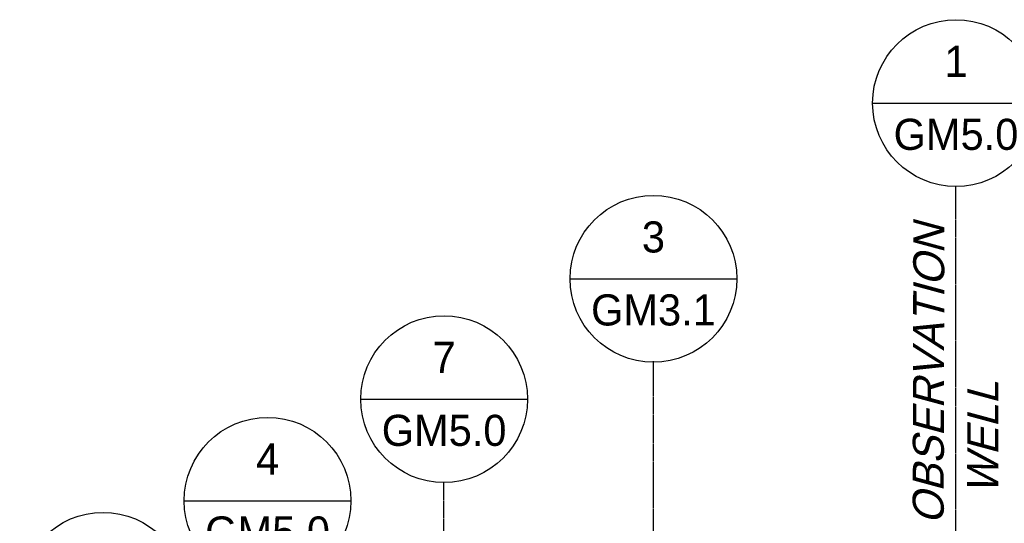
# Model space of a CAD drawing. Extents: x -17300 to -11339, y 1971 to 5059.
# Tile 74 of 81: x -13749 to -13464, y 3475 to 3621. Entities that reach past the tile are written whole.
import ezdxf
from ezdxf.enums import TextEntityAlignment as Align

# ---------------------------------------------------------------- set-up
doc = ezdxf.new("R2010")
doc.units = 0
doc.header["$MEASUREMENT"] = 0
doc.linetypes.add('CENTER1', pattern=[0.6625, 0.5, -0.075, 0.0125, -0.075])
doc.layers.get('0').update_dxf_attribs({"linetype": 'CONTINUOUS'})
for name, color, linetype in [('2946GM2$0$SHEET_NOTES', 3, 'CONTINUOUS'), ('CENTERLINE', 3, 'CENTER1'), ('TAG', 3, 'CONTINUOUS'), ('TEXT', 3, 'CONTINUOUS')]:
    doc.layers.add(name, color=color, linetype=linetype)
doc.styles.add('ISO1', font='SIMPFRAC.shx', dxfattribs={"width": 0.85, "oblique": 15})
doc.styles.add('SIMPFRAC', font='simpfrac')

# ---------------------------------------------------------------- blocks, each defined once
blk = doc.blocks.new('KEY-DETAIL')
blk.add_line((-0.1911, 0), (0.1911, 0))
blk.add_circle((0, 0), 0.1911)
at = {"style": 'SIMPFRAC'}
for tag, p in [('DETAIL', (0, 0.1314)), ('SHEET', (0, -0.0358))]:
    blk.add_attdef(tag, text='', height=0.0781, dxfattribs=at).set_placement(p, align=Align.TOP_CENTER)

msp = doc.modelspace()

# ---------------------------------------------------------------- linework, layer by layer
at = {"layer": 'CENTERLINE', "color": 3, "linetype": 'CENTER1'}
for p, q in [((-13477.87, 3397.24, 0), (-13477.87, 3572.83, 0)), ((-13565.46, 3335.63), (-13565.46, 3522.27)), ((-13626.17, 3299.94), (-13626.17, 3487.22, 0))]:
    msp.add_line(p, q, dxfattribs=at)

# ---------------------------------------------------------------- block references
at = {"layer": '2946GM2$0$SHEET_NOTES'}
ref = msp.add_blockref('KEY-DETAIL', (-13626.06, 3511.31, 0), dxfattribs=dict(at, xscale=126.2697858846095, yscale=126.2697858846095, zscale=126.2697858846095))
ref.add_attrib('SHEET', 'GM5.0', dxfattribs={"layer": '0', "height": 9, "style": 'SIMPFRAC'}).set_placement((-13626.06, 3506.79, 0), align=Align.TOP_CENTER)
ref.add_attrib('DETAIL', '7', dxfattribs={"layer": '0', "height": 9, "style": 'SIMPFRAC'}).set_placement((-13626.06, 3527.9, 0), align=Align.TOP_CENTER)
ref = msp.add_blockref('KEY-DETAIL', (-13677.17, 3481.9, 0), dxfattribs=dict(at, xscale=126.2697858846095, yscale=126.2697858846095, zscale=126.2697858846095))
ref.add_attrib('SHEET', 'GM5.0', dxfattribs={"layer": '0', "height": 9, "style": 'SIMPFRAC'}).set_placement((-13677.17, 3477.38, 0), align=Align.TOP_CENTER)
ref.add_attrib('DETAIL', '4', dxfattribs={"layer": '0', "height": 9, "style": 'SIMPFRAC'}).set_placement((-13677.17, 3498.49, 0), align=Align.TOP_CENTER)
ref = msp.add_blockref('KEY-DETAIL', (-13724.8, 3454.41, 0), dxfattribs=dict(at, xscale=126.2697858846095, yscale=126.2697858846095, zscale=126.2697858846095))
ref.add_attrib('SHEET', 'GM5.0', dxfattribs={"layer": '0', "height": 9, "style": 'SIMPFRAC'}).set_placement((-13724.8, 3449.88, 0), align=Align.TOP_CENTER)
ref.add_attrib('DETAIL', '2', dxfattribs={"layer": '0', "height": 9, "style": 'SIMPFRAC'}).set_placement((-13724.8, 3471, 0), align=Align.TOP_CENTER)
at = {"layer": 'TAG'}
ref = msp.add_blockref('KEY-DETAIL', (-13477.87, 3596.97, 0), dxfattribs=dict(at, xscale=126.2697858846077, yscale=126.2697858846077, zscale=126.2697858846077))
ref.add_attrib('SHEET', 'GM5.0', dxfattribs={"layer": '0', "height": 9, "style": 'SIMPFRAC'}).set_placement((-13477.87, 3592.44, 0), align=Align.TOP_CENTER)
ref.add_attrib('DETAIL', '1', dxfattribs={"layer": '0', "height": 9, "style": 'SIMPFRAC'}).set_placement((-13477.87, 3613.56, 0), align=Align.TOP_CENTER)
ref = msp.add_blockref('KEY-DETAIL', (-13565.46, 3546.15), dxfattribs=dict(at, xscale=126.2697858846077, yscale=126.2697858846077, zscale=126.2697858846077))
ref.add_attrib('SHEET', 'GM3.1', dxfattribs={"height": 9, "style": 'SIMPFRAC'}).set_placement((-13565.46, 3541.63), align=Align.TOP_CENTER)
ref.add_attrib('DETAIL', '3', dxfattribs={"layer": '0', "height": 9, "style": 'SIMPFRAC'}).set_placement((-13565.46, 3562.75), align=Align.TOP_CENTER)

# ---------------------------------------------------------------- texts
at = {"layer": 'TEXT', "style": 'ISO1', "oblique": 15}
for s, p in [('OBSERVATION', (-13481.42, 3475.07, 0)), ('WELL', (-13465.65, 3483.71, 0))]:
    msp.add_text(s, height=9, rotation=89.8643, dxfattribs=at).set_placement(p)

doc.saveas('drawing.dxf')
